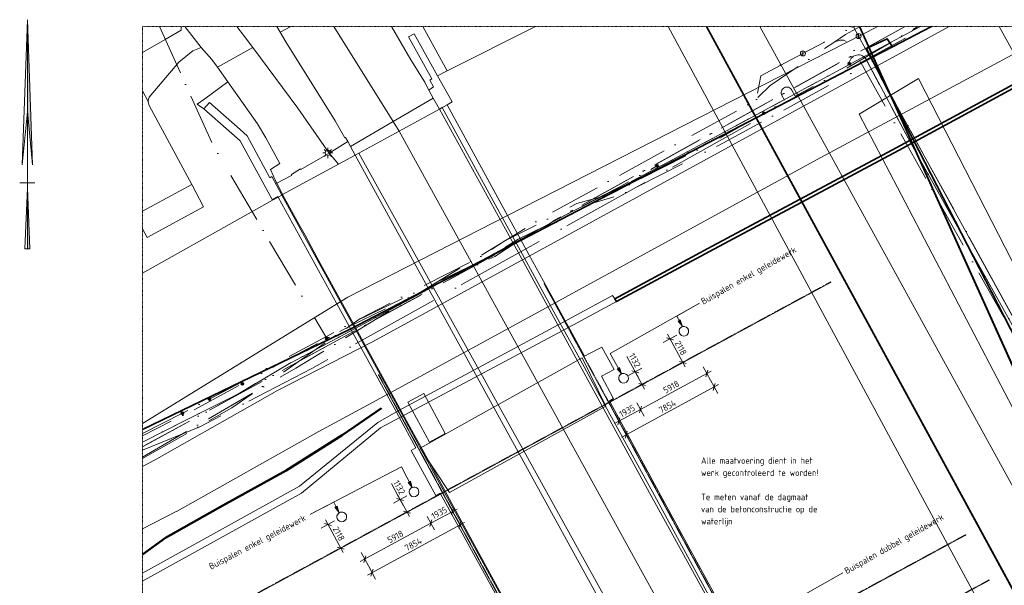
# Model space of a CAD drawing. Header units: millimetres. Extents: x -49321 to 68189, y -35451 to 55572.
# Tile 5 of 8: x -49321 to 27979, y 11151 to 55572. Entities that reach past the tile are written whole.
import ezdxf

# ---------------------------------------------------------------- set-up
doc = ezdxf.new("R2010")
doc.units = ezdxf.units.MM
for name, pattern in [('Dash dot', [15.875, 6.35, -4.7625, 0, -4.7625]), ('Grid Line', [22.225, 12.7, -3.175, 3.175, -3.175]), ('IMPORT-KL-DATA-N', [12500, 4000, -1000, 0, -1000, 4000, -1000, 0, -1500]), ('IMPORT-KL-LS-N', [13000, 4000, -1000, 0, -1000, 4000, -1000, 0, -2000]), ('IMPORT-KL-MS-N', [13000, 4000, -1000, 0, -1000, 4000, -1000, 0, -2000]), ('IMPORT-KL-WATER-N', [9500, 7000, -500, 0, -2000])]:
    doc.linetypes.add(name, pattern=pattern)
for name, color, linetype, lineweight in [('-TC Kabel leiding zeker thema onduidelijk', 1, 'Continuous', 50), ('B-CO-KL-DATA-G', 3, 'IMPORT-KL-DATA-N', 18), ('B-CO-KL-DATA_DUCT-G', 100, 'Continuous', 35), ('B-CO-KL-DATA_HULPSTUK-S-1', 3, 'Continuous', 18), ('B-CO-KL-DATA_KABELBED-G', 100, 'Continuous', 35), ('B-CO-KL-DATA_MANTELBUIS-G', 100, 'Continuous', 35), ('B-CO-KL-ET_LS-G', 180, 'IMPORT-KL-LS-N', 18), ('B-CO-KL-ET_LS_HULPSTUK-S-1', 180, 'Continuous', 18), ('B-CO-KL-ET_LS_OV_LICHTMAST-S-1', 180, 'Continuous', 18), ('B-CO-KL-ET_MS-G', 4, 'IMPORT-KL-MS-N', 18), ('B-CO-KL-ET_MS_HULPSTUK-S-1', 4, 'Continuous', 18), ('B-CO-KL-WATER-G', 5, 'IMPORT-KL-WATER-N', 18), ('B-CO-KL-WATER_HULPSTUK-S-1', 5, 'Continuous', 18), ('B-CO-OG-INFO-G', 7, 'Continuous', 18), ('B-WE-GK-KADEMUUR-GV', 150, 'Continuous', 35), ('B-WE-GR-GRAS-GV', 60, 'Continuous', 13), ('B-WE-GR-GROENVOORZIENING-GV', 80, 'Continuous', 18), ('B-WE-IE-TERREINAFSCHEIDING_KUNSTMATIG_MUUR-GV', 3, 'Continuous', 18), ('B-WE-KL-DATA_RIJKSWATERSTAAT NOORD NEDERLAND-G-1', 81, 'Continuous', 18), ('B-WE-KL-ET_LS_MANTELBUIS_LIANDER NV PAC 2AI68G2-G-1', 15, 'Continuous', 18), ('B-WE-KL-ET_MS_MANTELBUIS_LIANDER NV PAC 2AI68G2-G-1', 13, 'Continuous', 18), ('B-WE-KW-KUNSTWERK-GV', 5, 'Continuous', 18), ('B-WE-OG-WATER-GV', 4, 'Continuous', 18), ('B-WE-OG-WEG-GV', 7, 'Continuous', 18), ('B-WE-VH-VERHARDING_ASFALT-GV', 252, 'Continuous', 18), ('B-WE-VH-VERHARDING_BETON-GV', 252, 'Continuous', 18), ('B-WE-VH-VERHARDING_GESLOTEN-GV', 252, 'Continuous', 18), ('B-WE-VH-VERHARDING_STRAATBAKSTEEN-GV', 252, 'Continuous', 18), ('X-XX-AL-CONSTRUCTIELIJN-G-1', 7, 'Dash dot', 18), ('X-XX-AL-CONSTRUCTIELIJN-G-2', 7, 'Continuous', 18), ('X-XX-AL-M', 7, 'Continuous', 18), ('X-XX-AL-M-200', 7, 'Continuous', 18), ('X-XX-AL-T25-1', 1, 'Continuous', 13), ('X-XX-AL-T25-2', 7, 'Continuous', 13), ('X-XX-AL-T25-3', 250, 'Continuous', 13), ('X-XX-AL-VERWIJZING-G', 7, 'Continuous', 18), ('X_XX_AL_STRAMIENLIJN_G-1', 7, 'Grid Line', 25), ('XR-463688-BGT_Blauwverlaat_dwg-1', 60, 'Continuous', 13), ('XR-463688-KL-Besturingskabel_Blauwverlaat_dwg-1', 1, 'Continuous', 50), ('XR-463688-KL_Blauwverlaat_dwg-1', 7, 'Continuous', 18)]:
    doc.layers.add(name, color=color, linetype=linetype, lineweight=lineweight)
doc.styles.add('NLCS-ISO', font='NLCS-ISO.ttf', dxfattribs={"height": 500})
doc.dimstyles.new('2_5_NLCS_diagonal', dxfattribs={"dimscale": 304.8, "dimtxt": 501.377484, "dimasz": 1.312336, "dimexe": 1.968504, "dimexo": 0.0625, "dimgap": 0, "dimtad": 1, "dimdec": 0, "dimzin": 0, "dimdsep": 46, "dimtxsty": 'NLCS-ISO', "dimblk1": 'OBLIQUE', "dimblk2": 'OBLIQUE', "dimsah": 1, "dimcen": 0.09, "dimdle": 1.312336, "dimazin": 0, "dimtfac": 1, "dimtdec": 4, "dimtix": 1, "dimtmove": 0, "dimatfit": 3, "dimfxl": 1.968504, "dimfxlon": 1, "dimtvp": 1, "dimtolj": 1, "dimtzin": 0, "dimarcsym": 2})
doc.dimstyles.new('2_5_NLCS_diagonal_1', dxfattribs={"dimscale": 304.8, "dimtxt": 501.377484, "dimasz": 1.312336, "dimexe": 1.968504, "dimexo": 0.0625, "dimgap": 0, "dimtad": 1, "dimdec": 0, "dimzin": 0, "dimdsep": 46, "dimtxsty": 'NLCS-ISO', "dimblk1": 'OBLIQUE', "dimblk2": 'OBLIQUE', "dimsah": 1, "dimcen": 0.09, "dimdle": 1.312336, "dimazin": 0, "dimtfac": 1, "dimtdec": 4, "dimtix": 1, "dimtmove": 1, "dimatfit": 3, "dimfxl": 1.968504, "dimfxlon": 1, "dimtvp": 1, "dimtolj": 1, "dimtzin": 0, "dimarcsym": 2})

# ---------------------------------------------------------------- blocks, each defined once
blk = doc.blocks.new('XR-463688-BGT_Blauwverlaat_dwg-3328323-Uitzetwerk palen')
at = {"layer": 'B-WE-GK-KADEMUUR-GV', "flags": 128}
blk.add_lwpolyline([(117569, -160192), (115226, -161174), (99481, -169709), (84639, -177646), (77323, -181590), (77456, -181803), (84758, -177867), (99598, -169929), (115334, -161400), (118217, -160192)], dxfattribs=at)
at = {"layer": 'B-WE-GR-GRAS-GV', "flags": 128}
blk.add_lwpolyline([(62266, -160192), (64157, -163690), (71111, -160192)], dxfattribs=at)
at = {"layer": 'B-WE-GR-GROENVOORZIENING-GV', "flags": 128}
for points in [[(40243, -194748), (41180, -194255), (50840, -188784), (58296, -184954), (103591, -160192)], [(97973, -160192), (68910, -175040), (67881, -175566), (56369, -181448), (40243, -191373)], [(40243, -203127), (52587, -196311), (58731, -191302), (60312, -190386), (61062, -189982), (74285, -182866), (77155, -181321), (77323, -181590), (84639, -177646), (99481, -169709), (115226, -161174), (117569, -160192)], [(112689, -160192), (112142, -160491), (93506, -170499), (76851, -179602), (73465, -181449), (71650, -182439), (60315, -188624), (57978, -189899), (54047, -192044), (42967, -198251), (42940, -198265), (40243, -199643)], [(71111, -160192), (64157, -163690), (63413, -164064), (64554, -166119), (64160, -166342), (68910, -175040), (97973, -160192)]]:
    blk.add_lwpolyline(points, dxfattribs=at)
at = {"layer": 'B-WE-IE-TERREINAFSCHEIDING_KUNSTMATIG_MUUR-GV', "flags": 128}
blk.add_lwpolyline([(40243, -203756), (40679, -203514), (52745, -196843), (58941, -191713), (74424, -183436), (77456, -181803), (77323, -181590), (77155, -181321), (74285, -182866), (61062, -189982), (60312, -190386), (58731, -191302), (52587, -196311), (40243, -203127)], dxfattribs=at)
at = {"layer": 'B-WE-KW-KUNSTWERK-GV', "flags": 128}
blk.add_lwpolyline([(87690, -209451), (80791, -196771), (76957, -189698), (76911, -189613), (76971, -189576), (77223, -189422), (77210, -189397), (76277, -187671), (77272, -187126), (76304, -185372), (75332, -185888), (74946, -186092), (73633, -183688), (73399, -183259), (72307, -181257), (70582, -178100), (68411, -174127), (64160, -166342), (63785, -166562), (63554, -166697), (60399, -168419), (57242, -170141), (56953, -170298), (55650, -171004), (51242, -173406), (51193, -173434), (50902, -173597), (55506, -181979), (60127, -190389), (60362, -190818), (61715, -193281), (61340, -193509), (63274, -197038), (63628, -196837), (74478, -216610)], dxfattribs=at)
for points in [[(74772, -186224), (62047, -193310), (64362, -196798), (76630, -190022)], [(62775, -192847), (64006, -192161), (62337, -189027), (61092, -189690)]]:
    blk.add_lwpolyline(points, close=True, dxfattribs=at)
at = {"layer": 'B-WE-OG-WATER-GV', "flags": 128}
blk.add_lwpolyline([(118217, -160192), (115334, -161400), (99598, -169929), (84758, -177867), (77456, -181803), (74424, -183436), (58941, -191713), (52745, -196843), (40679, -203514), (40243, -203756)], dxfattribs=at)
blk.add_lwpolyline([(74772, -186224), (76630, -190022), (64362, -196798), (62047, -193310)], close=True, dxfattribs=at)
at = {"layer": 'B-WE-OG-WEG-GV', "flags": 128}
for points in [[(40243, -162241), (42030, -161231), (43286, -160501), (43290, -160192)], [(59801, -160192), (61307, -162831), (62402, -164572), (62478, -164693), (62740, -165190), (63092, -164929), (62807, -164408), (62968, -164307), (61130, -161006), (61579, -160766), (63413, -164064), (64157, -163690), (62266, -160192)], [(45057, -166655), (44639, -166366), (44546, -166302), (45131, -165875), (46951, -164549), (46130, -163403), (45687, -162782), (44858, -161856), (44191, -162124), (43104, -162995), (40775, -165740), (40763, -165783), (40726, -165897), (40696, -166085), (40712, -166210), (40775, -166397), (44114, -172612), (45040, -174355), (40609, -176765), (40243, -176089)], [(68910, -175040), (64160, -166342), (63554, -166697), (60399, -168419), (57242, -170141), (56953, -170298), (55650, -171004), (51242, -173406), (51193, -173434), (50902, -173597), (50459, -173845), (40243, -179572)], [(40243, -179572), (50459, -173845), (50902, -173597), (50883, -173563), (50438, -173794), (47924, -169186), (45057, -166655)], [(40243, -191373), (56369, -181448), (67881, -175566), (68910, -175040)]]:
    blk.add_lwpolyline(points, dxfattribs=at)
at = {"layer": 'B-WE-VH-VERHARDING_ASFALT-GV', "flags": 128}
for points in [[(43573, -160192), (44858, -161856), (45687, -162782), (46130, -163403), (48900, -161859), (48255, -160995), (47653, -160192)], [(50786, -160192), (51060, -160654), (51888, -160192)], [(51888, -160192), (51060, -160654), (51505, -161402), (55386, -167603), (56122, -168940), (56187, -168908), (56369, -169237), (56578, -169615), (59927, -167663), (55272, -160192)], [(55272, -160192), (59927, -167663), (63076, -165829), (62740, -165190), (62478, -164693), (62402, -164572), (61307, -162831), (59801, -160192)], [(80948, -213988), (56953, -170298), (55650, -171004), (54899, -170159), (52684, -171438), (52647, -171370), (51956, -171819), (51959, -171894), (50791, -172504), (51179, -173262), (51242, -173406), (55650, -171004), (51242, -173406), (52522, -175729), (53016, -176598), (53967, -178356), (56367, -182744), (59247, -188007), (60459, -190211), (60695, -190639), (61655, -192389), (62043, -193103), (63975, -196650), (64524, -197659), (66927, -202044), (69326, -206430)]]:
    blk.add_lwpolyline(points, dxfattribs=at)
for points in [[(48900, -161859), (46130, -163403), (46951, -164549), (47845, -165790), (49266, -167840), (49929, -168942), (51024, -170965), (50297, -171430), (50778, -172479), (50791, -172504), (51959, -171894), (51956, -171819), (52647, -171370), (52684, -171438), (54899, -170159), (52451, -166604)], [(63554, -166697), (63076, -165829), (59927, -167663), (60399, -168419), (63554, -166697), (60399, -168419), (84462, -212080), (87540, -210410), (79764, -196287), (70179, -178729)], [(60399, -168419), (84462, -212080), (81386, -213749), (81008, -213065), (70079, -193329), (68125, -189799), (66780, -187370), (66543, -186942), (57242, -170141), (60399, -168419), (59927, -167663), (56578, -169615), (56953, -170298), (57242, -170141)]]:
    blk.add_lwpolyline(points, close=True, dxfattribs=at)
at = {"layer": 'B-WE-VH-VERHARDING_BETON-GV', "flags": 128}
for points in [[(62740, -165190), (63076, -165829), (63554, -166697), (64160, -166342), (64554, -166119), (63413, -164064), (61579, -160766), (61130, -161006), (62968, -164307), (62807, -164408), (63092, -164929)], [(48471, -168787), (47907, -168287), (45522, -166176), (45057, -166655), (47924, -169186), (50438, -173794), (50883, -173563), (50902, -173597), (51193, -173434), (50403, -171992), (50258, -172083)], [(56578, -169615), (56369, -169237), (55530, -169763), (54899, -170159), (55650, -171004), (56953, -170298)], [(57242, -170141), (56953, -170298), (80948, -213988), (81386, -213749), (81008, -213065), (70079, -193329), (68125, -189799), (66780, -187370), (66543, -186942)], [(51193, -173434), (50902, -173597), (55506, -181979), (60127, -190389), (60362, -190818), (61715, -193281), (61340, -193509), (63274, -197038), (63628, -196837), (74478, -216610), (74266, -216723), (74108, -216808), (74120, -216832), (74492, -217491), (75128, -217146), (74747, -216464), (63926, -196733), (63902, -196689), (62000, -193186), (61976, -193140), (60627, -190676), (60392, -190247)]]:
    blk.add_lwpolyline(points, close=True, dxfattribs=at)
blk.add_lwpolyline([(87690, -209451), (80791, -196771), (76957, -189698), (76915, -189619), (76911, -189613), (76971, -189576), (77223, -189422), (77210, -189397), (76277, -187671), (77272, -187126), (76304, -185372), (75332, -185888), (74946, -186092), (73633, -183688), (73399, -183259), (72307, -181257), (70582, -178100), (68411, -174127), (64160, -166342), (63785, -166562), (73022, -183461), (73256, -183890), (74160, -185544), (74571, -186296), (76506, -189833), (80445, -197034), (87665, -210342)], dxfattribs=at)
at = {"layer": 'B-WE-VH-VERHARDING_GESLOTEN-GV', "flags": 128}
for points in [[(103591, -160192), (58296, -184954), (50840, -188784), (41180, -194255), (40243, -194748)], [(40243, -199643), (42940, -198265), (42967, -198251), (54047, -192044), (57978, -189899), (60315, -188624), (71650, -182439), (73465, -181449), (76851, -179602), (93506, -170499), (112142, -160491), (112689, -160192)]]:
    blk.add_lwpolyline(points, dxfattribs=at)
at = {"layer": 'B-WE-VH-VERHARDING_STRAATBAKSTEEN-GV'}
for p, q in [((44858, -161856), (43573, -160192)), ((51060, -160654), (50786, -160192)), ((40696, -166085), (40243, -165259)), ((44114, -172612), (40243, -174692))]:
    blk.add_line(p, q, dxfattribs=at)
at = {"layer": 'B-WE-VH-VERHARDING_STRAATBAKSTEEN-GV', "flags": 128}
for points in [[(43290, -160192), (43286, -160501), (42030, -161231), (40243, -162241)], [(47653, -160192), (48255, -160995), (48900, -161859), (52451, -166604), (54899, -170159), (55530, -169763), (56369, -169237), (56187, -168908), (56122, -168940), (55386, -167603), (51505, -161402), (51060, -160654)], [(40243, -165259), (40696, -166085), (40726, -165897), (40763, -165783), (40775, -165740), (43104, -162995), (44191, -162124), (44858, -161856)], [(40243, -174692), (44114, -172612), (40775, -166397), (40712, -166210), (40696, -166085)], [(40243, -176089), (40609, -176765), (45040, -174355), (44114, -172612)], [(69326, -206430), (66927, -202044), (64524, -197659), (63975, -196650), (62043, -193103), (61655, -192389), (60695, -190639), (60459, -190211), (59247, -188007), (56367, -182744), (53967, -178356), (53016, -176598), (52522, -175729), (51242, -173406), (51193, -173434), (60392, -190247), (60627, -190676), (61976, -193140), (62000, -193186), (63902, -196689), (63926, -196733), (74747, -216464)]]:
    blk.add_lwpolyline(points, dxfattribs=at)
for points in [[(46951, -164549), (45131, -165875), (44546, -166302), (44639, -166366), (45057, -166655), (45522, -166176), (47907, -168287), (48471, -168787), (50258, -172083), (50403, -171992), (51193, -173434), (51242, -173406), (51179, -173262), (50791, -172504), (50778, -172479), (50297, -171430), (51024, -170965), (49929, -168942), (49266, -167840), (47845, -165790)], [(63785, -166562), (63554, -166697), (70179, -178729), (79764, -196287), (87540, -210410), (87665, -210342), (80445, -197034), (76506, -189833), (74571, -186296), (74160, -185544), (73256, -183890), (73022, -183461)]]:
    blk.add_lwpolyline(points, close=True, dxfattribs=at)
blk = doc.blocks.new('XR-463688-KL_Blauwverlaat_dwg_SKL-WTB_HULP_MOF-SO-3329023-Uitzetwerk palen')
at = {"layer": 'B-CO-KL-ET_LS_HULPSTUK-S-1'}
blk.add_hatch(color=256, dxfattribs=at).paths.add_polyline_path([(42, -561), (125, -548), (206, -524), (281, -487), (351, -440), (412, -383), (465, -317), (507, -244), (538, -166), (556, -84), (562, 0), (556, 84), (538, 166), (507, 244), (465, 317), (412, 383), (351, 440), (281, 487), (206, 524), (125, 548), (42, 561), (-42, 561), (-125, 548), (-206, 524), (-281, 487), (-351, 440), (-412, 383), (-465, 317), (-507, 244), (-538, 166), (-556, 84), (-563, 0), (-556, -84), (-538, -166), (-507, -244), (-465, -317), (-412, -383), (-351, -440), (-281, -487), (-206, -524), (-125, -548), (-42, -561)], flags=0)
blk.add_circle((0, 0), 563, dxfattribs=at)
blk = doc.blocks.new('XR-463688-KL_Blauwverlaat_dwg_SKL-ET_OV_LICHTMAST-SO-V1-Uitzetwerk palen')
at = {"layer": 'B-CO-KL-ET_LS_OV_LICHTMAST-S-1'}
for p, q in [((-1250, 0), (-2000, 0)), ((-1414, 1414), (-884, 884)), ((0, 2000), (0, 1250)), ((884, 884), (1414, 1414)), ((2000, 0), (1250, 0)), ((-1414, -1414), (-884, -884)), ((0, -1250), (0, -2000)), ((884, -884), (1414, -1414))]:
    blk.add_line(p, q, dxfattribs=at)
blk.add_circle((0, 0), 1000, dxfattribs=at)
blk = doc.blocks.new('XR-463688-KL_Blauwverlaat_dwg_SKL-WTB_HULP_MOF-SO-3329021-Uitzetwerk palen')
at = {"layer": 'B-CO-KL-ET_MS_HULPSTUK-S-1'}
blk.add_hatch(color=256, dxfattribs=at).paths.add_polyline_path([(42, -561), (125, -548), (206, -524), (281, -487), (351, -440), (412, -383), (465, -317), (507, -244), (538, -166), (556, -84), (563, 0), (556, 84), (538, 166), (507, 244), (465, 317), (412, 383), (351, 440), (281, 487), (206, 524), (125, 548), (42, 561), (-42, 561), (-125, 548), (-206, 524), (-281, 487), (-351, 440), (-412, 383), (-465, 317), (-507, 244), (-538, 166), (-556, 84), (-562, 0), (-556, -84), (-538, -166), (-507, -244), (-465, -317), (-412, -383), (-351, -440), (-281, -487), (-206, -524), (-125, -548), (-42, -561)], flags=0)
blk.add_circle((0, 0), 563, dxfattribs=at)
blk = doc.blocks.new('XR-463688-KL_Blauwverlaat_dwg_SKL-WTB_HULP_OVERIG-SO-3329027-Uitzetwerk palen')
at = {"layer": 'B-CO-KL-WATER_HULPSTUK-S-1'}
for p, q in [((-141, 141), (141, -141)), ((141, 141), (-141, -141))]:
    blk.add_line(p, q, dxfattribs=at)
blk = doc.blocks.new('XR-463688-KL_Blauwverlaat_dwg_SKL-WTB_HULP_AFSLUITER-SO-3329029-Uitzetwerk palen')
at = {"layer": 'B-CO-KL-WATER_HULPSTUK-S-1'}
blk.add_line((0, 800), (0, -800), dxfattribs=at)
blk.add_circle((0, 0), 1000, dxfattribs=at)
blk = doc.blocks.new('XR-463688-KL_Blauwverlaat_dwg_SKL-WTB_HULP_OVERIG-SO-3329031-Uitzetwerk palen')
at = {"layer": 'B-CO-KL-DATA_HULPSTUK-S-1'}
for p, q in [((-141, 141), (141, -141)), ((141, 141), (-141, -141))]:
    blk.add_line(p, q, dxfattribs=at)
blk = doc.blocks.new('XR-463688-KL_Blauwverlaat_dwg-3329013-Uitzetwerk palen')
at = {"layer": 'B-CO-KL-DATA-G'}
for p, q in [((33199, 84814), (38435, 87662)), ((44076, 87662), (83519, 15514)), ((-8542, 62649), (-23199, 54650)), ((-23199, 54650), (-8542, 62649))]:
    blk.add_line(p, q, dxfattribs=at)
at = {"layer": 'B-CO-KL-DATA-G', "flags": 128}
for points in [[(-23199, 53831), (-11165, 60823), (8587, 72850), (24739, 81723), (26082, 83022), (31154, 86457), (32003, 87031), (33156, 87662)], [(37878, 87662), (32848, 84959), (21788, 78980), (14718, 75230), (10478, 73100), (-1712, 66510), (-8302, 62969), (-11482, 61279), (-15702, 58790), (-18642, 57319), (-23199, 55017)], [(-23199, 55017), (-18642, 57319), (-15702, 58790), (-11482, 61279), (-8302, 62969), (-1712, 66510), (10478, 73100), (14718, 75230), (21788, 78980), (32848, 84959), (37878, 87662)], [(37878, 87662), (32848, 84959), (21788, 78980), (14718, 75230), (10478, 73100), (-1712, 66510), (-8302, 62969), (-11482, 61279), (-15702, 58790), (-18642, 57319), (-23199, 55017)], [(83519, 3290), (80708, 1465), (81565, -129), (81486, -471), (81171, -625), (80995, -587), (80852, -478), (73347, 13283), (33199, 84814), (32383, 86327), (31862, 86578), (31571, 86589), (31154, 86457)]]:
    blk.add_lwpolyline(points, dxfattribs=at)
blk.add_lwpolyline([(36687, 87662), (9197, 72461), (8122, 71724), (-8542, 62649), (8122, 71724), (9197, 72461)], close=True, dxfattribs=at)
at = {"layer": 'B-CO-KL-DATA_DUCT-G'}
blk.add_line((33107, 87662), (73216, -1352), dxfattribs=at)
at = {"layer": 'B-CO-KL-DATA_DUCT-G', "flags": 128}
blk.add_lwpolyline([(33107, 87662), (73216, -1352)], close=True, dxfattribs=at)
at = {"layer": 'B-CO-KL-DATA_KABELBED-G'}
blk.add_line((70291, -2833), (21088, 87662), dxfattribs=at)
at = {"layer": 'B-CO-KL-DATA_KABELBED-G', "flags": 128}
for points in [[(-23199, 56008), (-6878, 63880), (24986, 80492), (34009, 85196), (35678, 86066), (35679, 86066), (38739, 87662)], [(21087, 87662), (24986, 80492), (60476, 15220), (70291, -2833)], [(33107, 87662), (73216, -1352), (73802, -2833)], [(35679, 86066), (35275, 86697), (33635, 85920), (34009, 85196), (36789, 79809), (76007, 3472), (76528, 1604), (76138, -2833)]]:
    blk.add_lwpolyline(points, dxfattribs=at)
at = {"layer": 'B-CO-KL-DATA_MANTELBUIS-G'}
for p, q in [((70291, -2833), (21088, 87662)), ((33107, 87662), (73216, -1352))]:
    blk.add_line(p, q, dxfattribs=at)
at = {"layer": 'B-CO-KL-ET_LS-G', "flags": 128}
for points in [[(-21863, 87662), (-17677, 78372), (-8727, 63159)], [(76192, -2833), (76453, -2252), (76767, -1395), (77021, -518), (77212, 374), (77340, 1278), (77404, 2188), (77404, 3101), (77340, 4012), (77213, 4915), (77022, 5808), (76768, 6685), (76454, 7542), (76081, 8374), (68376, 22397), (37098, 78542), (33646, 84997), (33590, 85103), (33517, 85198), (33429, 85279), (33328, 85344), (33218, 85391), (33101, 85419), (32981, 85426), (32862, 85413), (32746, 85379), (32638, 85327), (32540, 85257), (32456, 85172), (32387, 85074), (32336, 84965), (32304, 84850), (32293, 84730), (32310, 84568), (32364, 84414), (32558, 84051), (22380, 78483), (14524, 74500), (11989, 73737), (8247, 71733), (6307, 70805), (4463, 69591), (-6921, 64129), (-8727, 63159), (-15352, 59596), (-19168, 57544), (-23199, 55507)], [(-23199, 55691), (-20062, 57282), (-17939, 58403), (-15422, 59729), (-8798, 63291), (-6995, 64260), (4405, 69731), (6289, 70960), (8447, 72010), (11918, 73869), (14240, 75034), (17206, 76713)]]:
    blk.add_lwpolyline(points, dxfattribs=at)
at = {"layer": 'B-CO-KL-ET_MS-G', "flags": 128}
blk.add_lwpolyline([(-23199, 53722), (-16181, 57704), (-6132, 64695), (3374, 69593), (5243, 70823), (7991, 72185), (10898, 73748), (13472, 74451), (21318, 78441), (25586, 80849), (27257, 81749), (26998, 82232), (26963, 82314), (26946, 82401), (26946, 82490), (26963, 82577), (26997, 82659), (27046, 82732), (27108, 82795), (27182, 82844), (27263, 82879), (27350, 82896), (27439, 82896), (27526, 82879), (27608, 82846), (27681, 82797), (27744, 82734), (27794, 82660), (28053, 82177), (31476, 84020), (37683, 87662)], dxfattribs=at)
at = {"layer": 'B-CO-KL-WATER-G'}
blk.add_line((32623, 87637), (32669, 87662), dxfattribs=at)
at = {"layer": 'B-CO-KL-WATER-G', "flags": 128}
blk.add_lwpolyline([(74083, -2833), (76229, 8214), (75494, 9541), (74571, 11184), (74159, 12004), (53814, 49050), (38186, 77507), (34118, 84915), (33027, 86901), (32623, 87637), (30331, 86427), (28656, 85543), (26875, 84603), (25339, 83792), (24674, 80112), (-9893, 60808), (-18696, 56225), (-23199, 54381)], dxfattribs=at)
at = {"layer": 'B-CO-OG-INFO-G'}
for p, q in [((66918, -2833), (18073, 87662)), ((25269, 87662), (74998, -2833))]:
    blk.add_line(p, q, dxfattribs=at)
at = {"layer": 'B-CO-OG-INFO-G', "flags": 128}
for points in [[(74571, 11184), (74159, 12004), (53814, 49050), (38186, 77507), (34118, 84915), (33027, 86901)], [(33714, 84869), (37098, 78542), (72058, 15788)]]:
    blk.add_lwpolyline(points, dxfattribs=at)
blk.add_lwpolyline([(72788, 4759), (76968, 7059), (37738, 83559), (33068, 80769)], close=True, dxfattribs=at)
at = {"xscale": 0.2, "yscale": 0.2, "zscale": 0.2}
for name, p in [('XR-463688-KL_Blauwverlaat_dwg_SKL-WTB_HULP_AFSLUITER-SO-3329029-Uitzetwerk palen', (33027, 86901)), ('XR-463688-KL_Blauwverlaat_dwg_SKL-WTB_HULP_OVERIG-SO-3329027-Uitzetwerk palen', (30331, 86427)), ('XR-463688-KL_Blauwverlaat_dwg_SKL-WTB_HULP_OVERIG-SO-3329031-Uitzetwerk palen', (35678, 86066)), ('XR-463688-KL_Blauwverlaat_dwg_SKL-WTB_HULP_OVERIG-SO-3329031-Uitzetwerk palen', (35678, 86066)), ('XR-463688-KL_Blauwverlaat_dwg_SKL-WTB_HULP_OVERIG-SO-3329031-Uitzetwerk palen', (35679, 86066)), ('XR-463688-KL_Blauwverlaat_dwg_SKL-WTB_HULP_AFSLUITER-SO-3329029-Uitzetwerk palen', (28656, 85543)), ('XR-463688-KL_Blauwverlaat_dwg_SKL-WTB_HULP_OVERIG-SO-3329027-Uitzetwerk palen', (26875, 84603)), ('XR-463688-KL_Blauwverlaat_dwg_SKL-WTB_HULP_MOF-SO-3329023-Uitzetwerk palen', (32293, 84730)), ('XR-463688-KL_Blauwverlaat_dwg_SKL-WTB_HULP_OVERIG-SO-3329027-Uitzetwerk palen', (34118, 84915)), ('XR-463688-KL_Blauwverlaat_dwg_SKL-WTB_HULP_MOF-SO-3329021-Uitzetwerk palen', (25586, 80849)), ('XR-463688-KL_Blauwverlaat_dwg_SKL-ET_OV_LICHTMAST-SO-V1-Uitzetwerk palen', (-8645, 77724)), ('XR-463688-KL_Blauwverlaat_dwg_SKL-WTB_HULP_MOF-SO-3329023-Uitzetwerk palen', (17206, 76713)), ('XR-463688-KL_Blauwverlaat_dwg_SKL-WTB_HULP_MOF-SO-3329023-Uitzetwerk palen', (-8727, 63159)), ('XR-463688-KL_Blauwverlaat_dwg_SKL-WTB_HULP_MOF-SO-3329023-Uitzetwerk palen', (-15352, 59596)), ('XR-463688-KL_Blauwverlaat_dwg_SKL-WTB_HULP_MOF-SO-3329023-Uitzetwerk palen', (-17939, 58403)), ('XR-463688-KL_Blauwverlaat_dwg_SKL-WTB_HULP_MOF-SO-3329023-Uitzetwerk palen', (-20062, 57282))]:
    blk.add_blockref(name, p, dxfattribs=at)
blk = doc.blocks.new('XR-463688-KL-Besturingskabel_Blauwverlaat_dwg-3412050-Uitzetwerk palen')
at = {"layer": '-TC Kabel leiding zeker thema onduidelijk'}
blk.add_line((-13552, 10517), (6678, -21722), dxfattribs=at)
at = {"layer": '-TC Kabel leiding zeker thema onduidelijk', "flags": 128}
for points in [[(-13552, 27307), (-11732, 28598), (-7251, 31138), (-2269, 33901), (2126, 36669), (5223, 38794)], [(36890, -21722), (37234, -21482), (38478, -20332), (38605, -19857), (38497, -19323), (38276, -18834), (38047, -18313), (37707, -17080), (37357, -16406), (37271, -15981)]]:
    blk.add_lwpolyline(points, dxfattribs=at)
at = {"layer": 'B-WE-KL-DATA_RIJKSWATERSTAAT NOORD NEDERLAND-G-1'}
for p, q in [((-13552, 14862), (9762, -21722)), ((9762, -21722), (-13552, 14862)), ((-13552, 14862), (9762, -21722))]:
    blk.add_line(p, q, dxfattribs=at)
at = {"layer": 'B-WE-KL-DATA_RIJKSWATERSTAAT NOORD NEDERLAND-G-1', "flags": 128}
blk.add_lwpolyline([(40727, -21722), (40684, -21359), (37694, -16099), (38664, -12619), (37694, -16099), (40684, -21359)], close=True, dxfattribs=at)
blk.add_lwpolyline([(40727, -21722), (40684, -21359), (37694, -16099), (38664, -12619)], dxfattribs=at)
at = {"layer": 'B-WE-KL-ET_LS_MANTELBUIS_LIANDER NV PAC 2AI68G2-G-1'}
blk.add_line((9130, -21722), (-13552, 12833), dxfattribs=at)
at = {"layer": 'B-WE-KL-ET_MS_MANTELBUIS_LIANDER NV PAC 2AI68G2-G-1'}
blk.add_line((9130, -21722), (-13552, 12833), dxfattribs=at)
blk = doc.blocks.new('DIMBLOCK5-Uitzetwerk palen')
at = {"layer": 'X-XX-AL-M-200'}
for p, q in [((-14981, 17144), (-17034, 16030)), ((-15047, 16426), (-15619, 17480)), ((-15333, 16953), (-15253, 17224)), ((-17320, 16557), (-16748, 15502)), ((-17034, 16030), (-17320, 16557)), ((-17034, 16030), (-16954, 16301)), ((-15333, 16953), (-15413, 16682)), ((-15333, 16953), (-15047, 16426)), ((-17034, 16030), (-17114, 15759))]:
    blk.add_line(p, q, dxfattribs=at)
at = {"layer": 'X-XX-AL-M-200', "color": 0, "insert": (-17064, 16755), "char_height": 500, "width": 1555.22, "attachment_point": 1, "rotation": 28.49561, "line_spacing_factor": 1.135194, "style": 'NLCS-ISO'}
blk.add_mtext('1935', dxfattribs=at)
blk = doc.blocks.new('_Oblique')
at = {"color": 0, "linetype": 'ByBlock', "lineweight": -2}
blk.add_line((-0.5, -0.5), (0.5, 0.5), dxfattribs=at)
blk = doc.blocks.new('DIMBLOCK6-Uitzetwerk palen')
at = {"layer": 'X-XX-AL-M-200'}
for p, q in [((-17320, 16557), (-16748, 15502)), ((-17034, 16030), (-17320, 16557)), ((-17034, 16030), (-16954, 16301)), ((-17034, 16030), (-22587, 13015)), ((-17034, 16030), (-17114, 15759)), ((-22522, 13733), (-21949, 12679)), ((-22235, 13206), (-22522, 13733)), ((-22235, 13206), (-22316, 12935)), ((-22235, 13206), (-22155, 13477))]:
    blk.add_line(p, q, dxfattribs=at)
at = {"layer": 'X-XX-AL-M-200', "color": 0, "insert": (-20515, 14881), "char_height": 500, "width": 1555.22, "attachment_point": 1, "rotation": 28.49561, "line_spacing_factor": 1.135194, "style": 'NLCS-ISO'}
blk.add_mtext('5918', dxfattribs=at)
blk = doc.blocks.new('DIMBLOCK7-Uitzetwerk palen')
at = {"layer": 'X-XX-AL-M-200'}
for p, q in [((-20143, 19153), (-19574, 18106)), ((-18929, 18175), (-19984, 17602)), ((-19457, 17889), (-19728, 17969)), ((-18726, 16543), (-19647, 18240)), ((-19574, 18106), (-19187, 17391)), ((-19457, 17889), (-18929, 18175)), ((-19457, 17889), (-19185, 17808)), ((-19444, 16608), (-18389, 17180)), ((-18917, 16894), (-19444, 16608)), ((-18917, 16894), (-19188, 16975)), ((-18917, 16894), (-18646, 16814))]:
    blk.add_line(p, q, dxfattribs=at)
at = {"layer": 'X-XX-AL-M-200', "color": 0, "insert": (-19571, 19464), "char_height": 500, "width": 1430.34, "attachment_point": 1, "rotation": 298.49561, "line_spacing_factor": 1.135194, "style": 'NLCS-ISO'}
blk.add_mtext('1132', dxfattribs=at)
blk = doc.blocks.new('DIMBLOCK8-Uitzetwerk palen')
at = {"layer": 'X-XX-AL-M-200'}
for p, q in [((-23922, 13722), (-25314, 16286)), ((-24596, 16221), (-25651, 15649)), ((-25123, 15935), (-25395, 16015)), ((-25123, 15935), (-24596, 16221)), ((-25123, 15935), (-24852, 15854)), ((-24640, 13787), (-23586, 14360)), ((-24113, 14073), (-24640, 13787)), ((-24113, 14073), (-24384, 14154)), ((-24113, 14073), (-23842, 13993))]:
    blk.add_line(p, q, dxfattribs=at)
at = {"layer": 'X-XX-AL-M-200', "color": 0, "insert": (-24330, 15839), "char_height": 500, "width": 1430.34, "attachment_point": 1, "rotation": 298.49561, "line_spacing_factor": 1.135194, "style": 'NLCS-ISO'}
blk.add_mtext('2118', dxfattribs=at)
blk = doc.blocks.new('DIMBLOCK9-Uitzetwerk palen')
at = {"layer": 'X-XX-AL-M-200'}
for p, q in [((4972, 27976), (-581, 24961)), ((4334, 28312), (4906, 27258)), ((4620, 27785), (4334, 28312)), ((4620, 27785), (4701, 28056)), ((4620, 27785), (4540, 27514)), ((-867, 25489), (-295, 24434)), ((-581, 24961), (-867, 25489)), ((-581, 24961), (-662, 24690)), ((-581, 24961), (-501, 25232))]:
    blk.add_line(p, q, dxfattribs=at)
at = {"layer": 'X-XX-AL-M-200', "color": 0, "insert": (1139, 26636), "char_height": 500, "width": 1555.22, "attachment_point": 1, "rotation": 28.49561, "line_spacing_factor": 1.135194, "style": 'NLCS-ISO'}
blk.add_mtext('5918', dxfattribs=at)
blk = doc.blocks.new('DIMBLOCK10-Uitzetwerk palen')
at = {"layer": 'X-XX-AL-M-200'}
for p, q in [((-581, 24961), (-2634, 23847)), ((-867, 25489), (-295, 24434)), ((-581, 24961), (-867, 25489)), ((-581, 24961), (-662, 24690)), ((-581, 24961), (-501, 25232)), ((-1996, 23511), (-2568, 24565)), ((-2282, 24038), (-2362, 23767)), ((-2282, 24038), (-2202, 24309)), ((-2282, 24038), (-1996, 23511))]:
    blk.add_line(p, q, dxfattribs=at)
at = {"layer": 'X-XX-AL-M-200', "color": 0, "insert": (-2312, 24763), "char_height": 500, "width": 1555.22, "attachment_point": 1, "rotation": 28.49561, "line_spacing_factor": 1.135194, "style": 'NLCS-ISO'}
blk.add_mtext('1935', dxfattribs=at)
blk = doc.blocks.new('DIMBLOCK11-Uitzetwerk palen')
at = {"layer": 'X-XX-AL-M-200'}
for p, q in [((-1655, 29130), (-1086, 28082)), ((-1521, 27625), (-466, 28198)), ((-993, 27912), (-1521, 27625)), ((-993, 27912), (-1265, 27992)), ((-263, 26565), (-1184, 28263)), ((-1086, 28082), (-724, 27414)), ((-993, 27912), (-722, 27831)), ((-981, 26631), (74, 27203)), ((-454, 26917), (-981, 26631)), ((-454, 26917), (-725, 26997)), ((-454, 26917), (-182, 26837))]:
    blk.add_line(p, q, dxfattribs=at)
at = {"layer": 'X-XX-AL-M-200', "color": 0, "insert": (-1082, 29441), "char_height": 500, "width": 1430.34, "attachment_point": 1, "rotation": 298.49561, "line_spacing_factor": 1.135194, "style": 'NLCS-ISO'}
blk.add_mtext('1132', dxfattribs=at)
blk = doc.blocks.new('DIMBLOCK12-Uitzetwerk palen')
at = {"layer": 'X-XX-AL-M-200'}
for p, q in [((2257, 30798), (1202, 30226)), ((1729, 30512), (1458, 30592)), ((2931, 28299), (1538, 30863)), ((1729, 30512), (2257, 30798)), ((1729, 30512), (2000, 30432)), ((2212, 28364), (3267, 28937)), ((2740, 28651), (2212, 28364)), ((2740, 28651), (2468, 28731)), ((2740, 28651), (3011, 28570))]:
    blk.add_line(p, q, dxfattribs=at)
at = {"layer": 'X-XX-AL-M-200', "color": 0, "insert": (2523, 30416), "char_height": 500, "width": 1430.34, "attachment_point": 1, "rotation": 298.49561, "line_spacing_factor": 1.135194, "style": 'NLCS-ISO'}
blk.add_mtext('2118', dxfattribs=at)
blk = doc.blocks.new('DIMBLOCK23-Uitzetwerk palen')
at = {"layer": 'X-XX-AL-M-200'}
for p, q in [((4906, 27258), (5479, 26203)), ((5193, 26730), (4906, 27258)), ((5544, 26921), (-2061, 22792)), ((5193, 26730), (5112, 26459)), ((5193, 26730), (5273, 27001)), ((-1423, 22456), (-1996, 23511)), ((-1710, 22983), (-1629, 23254)), ((-1710, 22983), (-1790, 22712)), ((-1710, 22983), (-1423, 22456))]:
    blk.add_line(p, q, dxfattribs=at)
at = {"layer": 'X-XX-AL-M-200', "color": 0, "insert": (795, 25084), "char_height": 500, "width": 1736.85, "attachment_point": 1, "rotation": 28.49561, "line_spacing_factor": 1.135194, "style": 'NLCS-ISO'}
blk.add_mtext('7854', dxfattribs=at)
blk = doc.blocks.new('DIMBLOCK24-Uitzetwerk palen')
at = {"layer": 'X-XX-AL-M-200'}
for p, q in [((-14474, 15371), (-15047, 16426)), ((-14409, 16089), (-22014, 11961)), ((-14760, 15898), (-14841, 15627)), ((-14760, 15898), (-14680, 16170)), ((-14760, 15898), (-14474, 15371)), ((-21949, 12679), (-21377, 11624)), ((-21663, 12152), (-21949, 12679)), ((-21663, 12152), (-21582, 12423)), ((-21663, 12152), (-21743, 11880))]:
    blk.add_line(p, q, dxfattribs=at)
at = {"layer": 'X-XX-AL-M-200', "color": 0, "insert": (-19158, 14252), "char_height": 500, "width": 1736.85, "attachment_point": 1, "rotation": 28.49561, "line_spacing_factor": 1.135194, "style": 'NLCS-ISO'}
blk.add_mtext('7854', dxfattribs=at)
blk = doc.blocks.new('Noordpijl - to-npijl_dwg-2314616-Uitzetwerk palen')
at = {"layer": 'X-XX-AL-VERWIJZING-G'}
for points in [[(2, 7), (0, 28), (0, 64)], [(0, -26), (1, -26), (0, -2)]]:
    blk.add_hatch(color=256, dxfattribs=at).paths.add_polyline_path(points, flags=0)
for p, q in [((0, 28), (0, 64)), ((0, 64), (2, 7)), ((2, 7), (0, 28)), ((-3, 0), (3, 0)), ((1, -26), (0, -2)), ((0, -2), (0, -26)), ((0, -26), (1, -26))]:
    blk.add_line(p, q, dxfattribs=at)
at = {"layer": 'X-XX-AL-VERWIJZING-G', "flags": 128}
blk.add_lwpolyline([(1, -26), (0, -2), (-1, -26), (0, -26), (0, 64), (-2, 7), (0, 28), (2, 7), (0, 64)], dxfattribs=at)
blk = doc.blocks.new('Noordpijl - Noordpijl-3215-Uitzetwerk palen')
blk.add_blockref('Noordpijl - to-npijl_dwg-2314616-Uitzetwerk palen', (0, 0))

msp = doc.modelspace()

# ---------------------------------------------------------------- hatches: boundary and pattern name
at = {"layer": 'X-XX-AL-T25-3'}
for points in [[(2700.4, 31520.3), (2541.6, 32004.8), (2367.4, 31906.5)], [(-2071.8, 27762.7), (-2230.6, 28247.3), (-2404.8, 28148.9)], [(-18508, 18839), (-18650.5, 19328.6), (-18827.8, 19236.1)], [(-24258.8, 16884), (-24401.3, 17373.6), (-24578.6, 17281.2)]]:
    msp.add_hatch(color=256, dxfattribs=at).paths.add_polyline_path(points, flags=0)

# ---------------------------------------------------------------- linework, layer by layer
at = {"layer": 'X-XX-AL-CONSTRUCTIELIJN-G-1'}
for p, q in [((-39686.5, -35450.8), (-39686.5, 55044.7)), ((-39686.5, 55044.7), (67031.7, 55044.7))]:
    msp.add_line(p, q, dxfattribs=at)
at = {"layer": 'X-XX-AL-CONSTRUCTIELIJN-G-2'}
for centre, start, end in [((2818.7, 31103.4), 37.957929, 217.957929), ((2818.7, 31103.4), 217.957929, 37.957929), ((-1912.1, 27412.9), 37.957929, 217.957929), ((-1912.1, 27412.9), 217.957929, 37.957929), ((-18364.8, 18481.4), 19.033284, 199.033284), ((-18364.8, 18481.4), 199.033284, 19.033284), ((-24036.8, 16524.7), 19.033284, 199.033284), ((-24036.8, 16524.7), 199.033284, 19.033284)]:
    msp.add_arc(centre, 381, start, end, dxfattribs=at)
at = {"layer": 'X-XX-AL-T25-3'}
for p, q in [((-2964.9, 29343.9), (4051.6, 33306.8)), ((2262.2, 32296.2), (4051.6, 33306.8)), ((2700.4, 31520.3), (2262.2, 32296.2)), ((2541.6, 32004.8), (2367.4, 31906.5)), ((2367.4, 31906.5), (2700.4, 31520.3)), ((2700.4, 31520.3), (2541.6, 32004.8)), ((-2071.8, 27762.7), (-2964.9, 29343.9)), ((-2230.6, 28247.3), (-2404.8, 28148.9)), ((-2404.8, 28148.9), (-2071.8, 27762.7)), ((-2071.8, 27762.7), (-2230.6, 28247.3)), ((-19347.5, 20449.2), (-26482.4, 16729.8)), ((-18508, 18839), (-19347.5, 20449.2)), ((-18650.5, 19328.6), (-18827.8, 19236.1)), ((-18508, 18839), (-18650.5, 19328.6)), ((-18827.8, 19236.1), (-18508, 18839)), ((-24670.7, 17674.2), (-26482.4, 16729.8)), ((-24258.8, 16884), (-24670.7, 17674.2)), ((-24401.3, 17373.6), (-24578.6, 17281.2)), ((-24578.6, 17281.2), (-24258.8, 16884)), ((-24258.8, 16884), (-24401.3, 17373.6)), ((-26482.4, 16729.8), (-26493.7, 16723.9)), ((8603.4, 8350.2), (15309.9, 12138)), ((12525.5, 10565.4), (15309.9, 12138))]:
    msp.add_line(p, q, dxfattribs=at)
at = {"layer": 'X_XX_AL_STRAMIENLIJN_G-1'}
for p, q in [((14362.7, 34960.2), (-39211.8, 5876.9)), ((-8146.5, 34840.8), (25649.6, -27415.4)), ((-21171.7, 27708.6), (12598.7, -34500.1)), ((24985.3, 15125.2), (-28589.2, -13958.1)), ((26792.2, 11554.8), (-26568.9, -17412.7))]:
    msp.add_line(p, q, dxfattribs=at)

# ---------------------------------------------------------------- block references
at = {"layer": 'X-XX-AL-VERWIJZING-G', "xscale": 200, "yscale": 200, "zscale": 200}
msp.add_blockref('Noordpijl - Noordpijl-3215-Uitzetwerk palen', (-48721.5, 42771.5), dxfattribs=at)
at = {"layer": 'XR-463688-BGT_Blauwverlaat_dwg-1'}
msp.add_blockref('XR-463688-BGT_Blauwverlaat_dwg-3328323-Uitzetwerk palen', (-79929.5, 215237), dxfattribs=at)
at = {"layer": 'XR-463688-KL-Besturingskabel_Blauwverlaat_dwg-1'}
msp.add_blockref('XR-463688-KL-Besturingskabel_Blauwverlaat_dwg-3412050-Uitzetwerk palen', (-26134.5, -13729), dxfattribs=at)
at = {"layer": 'XR-463688-KL_Blauwverlaat_dwg-1'}
msp.add_blockref('XR-463688-KL_Blauwverlaat_dwg-3329013-Uitzetwerk palen', (-16487.6, -32617.5), dxfattribs=at)

# ---------------------------------------------------------------- texts
at = {"layer": 'X-XX-AL-T25-1', "char_height": 500, "attachment_point": 1, "style": 'NLCS-ISO'}
for s, insert, width in [('Alle maatvoering dient in het ', (4170.9, 21194.8), 11480.165), ('werk gecontroleerd te worden!', (4170.9, 20242.3), 11688.604), ('Te meten vanaf de dagmaat ', (4170.9, 18337.3), 11015.186), ('van de betonconstructie op de ', (4170.9, 17384.8), 12025.312), ('waterlijn', (4170.9, 16432.3), 3174.682)]:
    msp.add_mtext(s, dxfattribs=dict(at, insert=insert, width=width))
at = {"layer": 'X-XX-AL-T25-2', "char_height": 500, "attachment_point": 1, "style": 'NLCS-ISO'}
for s, insert, width, rotation in [('Buispalen enkel geleidewerk', (4102.8, 33622.8), 10582.275, 29.457899), ('Buispalen dubbel geleidewerk', (15361.1, 12454), 11015.186, 29.457899), ('Buispalen enkel geleidewerk', (-34529, 12817), 10582.275, 27.533314)]:
    msp.add_mtext(s, dxfattribs=dict(at, insert=insert, width=width, rotation=rotation))

# ---------------------------------------------------------------- dimensions: what is measured, and where the dimension line sits
at = {"layer": 'X-XX-AL-M'}
for base, p1, p2, angle, override, picture, middle in [((1729.2, 30512), (2212.4, 28364.3), (2256.5, 30798.2), 298.495606, {"dimpost": '<>', "dimfxl": 2434.344461}, 'DIMBLOCK12-Uitzetwerk palen', (2454.2, 29700.5)), ((-581.2, 24961.2), (4333.9, 28312.1), (-867.4, 25488.5), 28.495606, {"dimpost": '<>', "dimfxl": 5918.363543}, 'DIMBLOCK9-Uitzetwerk palen', (1900.2, 26592.7)), ((-1709.6, 22983.2), (4906.4, 27257.5), (-1423.3, 22455.9), 28.495606, {"dimpost": '<>', "dimfxl": 7944.883745}, 'DIMBLOCK23-Uitzetwerk palen', (1622.3, 25076.4)), ((-2282.1, 24037.9), (-867.4, 25488.5), (-1995.8, 23510.6), 28.495606, {"dimpost": '<>', "dimfxl": 2277.206327}, 'DIMBLOCK10-Uitzetwerk palen', (-1550.9, 24719.3)), ((-17033.9, 16029.8), (-15046.7, 16425.8), (-17320.1, 16557.1), 28.495606, {"dimpost": '<>', "dimfxl": 2277.206327}, 'DIMBLOCK5-Uitzetwerk palen', (-16302.7, 16711.1)), ((-25123.5, 15934.8), (-24640.3, 13787.1), (-24596.2, 16221.1), 298.495606, {"dimpost": '<>', "dimfxl": 2434.344461}, 'DIMBLOCK8-Uitzetwerk palen', (-24398.5, 15123.4)), ((-22235.3, 13206.2), (-17320.1, 16557.1), (-22521.5, 13733.5), 28.495606, {"dimpost": '<>', "dimfxl": 5918.363543}, 'DIMBLOCK6-Uitzetwerk palen', (-19753.9, 14837.7)), ((-21662.8, 12151.5), (-14474.2, 15371.2), (-21949, 12678.8), 28.495606, {"dimpost": '<>', "dimfxl": 7944.883745}, 'DIMBLOCK24-Uitzetwerk palen', (-18330.9, 14244.7))]:
    dim = msp.add_linear_dim(base=base, p1=p1, p2=p2, angle=angle, dimstyle='2_5_NLCS_diagonal', override=override, dxfattribs=at)
    dim.commit()
    dim.dimension.update_dxf_attribs({"geometry": picture, "text_midpoint": middle})
for base, p1, p2, override, picture, middle in [((-993.5, 27911.6), (-980.9, 26630.8), (-1520.8, 27625.3), {"dimpost": '<>', "dimfxl": 1131.631797}, 'DIMBLOCK11-Uitzetwerk palen', (-1034.1, 28653)), ((-19456.6, 17888.7), (-19444, 16607.9), (-18929.3, 18175), {"dimpost": '<>', "dimfxl": 1649.42127}, 'DIMBLOCK7-Uitzetwerk palen', (-19522.4, 18676.5))]:
    dim = msp.add_linear_dim(base=base, p1=p1, p2=p2, angle=298.495606, dimstyle='2_5_NLCS_diagonal_1', override=override, dxfattribs=at)
    dim.commit()
    dim.dimension.update_dxf_attribs({"geometry": picture, "text_midpoint": middle, "dimtype": 160, "text_rotation": 298.495606})

doc.saveas('drawing.dxf')
